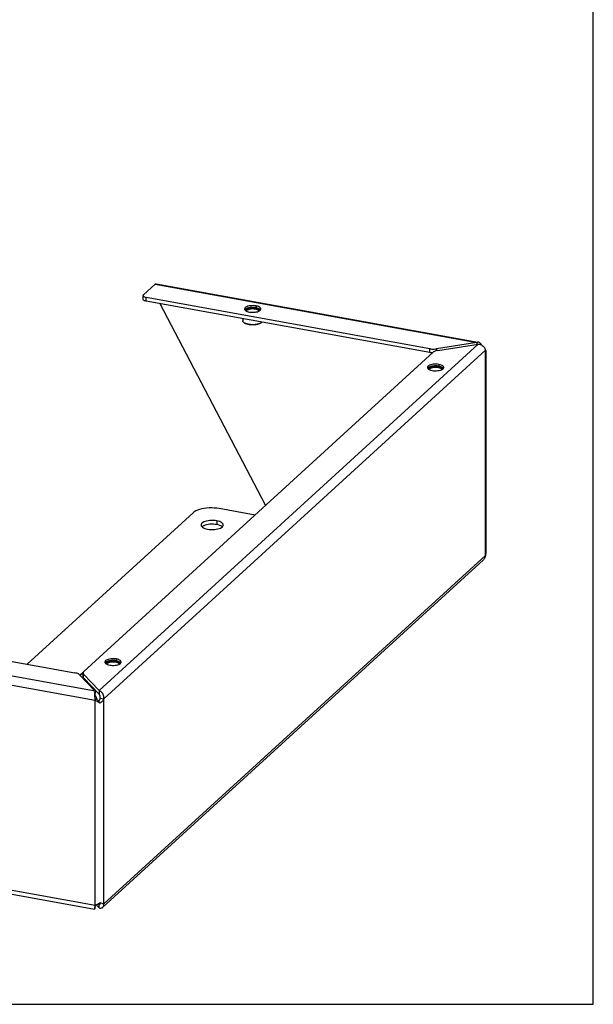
# Model space of a CAD drawing. Header units: inches. Extents: x 0 to 73.3, y 0 to 56.7.
# Tile 3 of 4: x 58.9 to 73.3, y 0 to 24.8. Entities that reach past the tile are written whole.
import ezdxf

# ---------------------------------------------------------------- set-up
doc = ezdxf.new("R2010")
doc.units = ezdxf.units.IN
doc.header["$LTSCALE"] = 4.033333
doc.header["$MEASUREMENT"] = 0
doc.layers.get('0').update_dxf_attribs({"linetype": 'CONTINUOUS'})

msp = doc.modelspace()

# ---------------------------------------------------------------- linework, layer by layer
at = {"color": 7, "linetype": 'Continuous'}
for p, q in [((73.333, 0), (73.333, 56.667)), ((61.981, 17.784), (61.981, 17.879)), ((62.055, 17.738), (62.055, 17.833)), ((69.209, 16.442), (62.055, 17.738)), ((65.069, 12.588), (62.411, 17.674)), ((64.797, 17.546), (64.807, 17.544)), ((64.811, 17.557), (64.822, 17.555)), ((64.828, 17.618), (64.828, 17.572)), ((64.494, 17.296), (64.494, 17.245)), ((64.529, 17.192), (64.52, 17.2)), ((64.959, 17.192), (64.967, 17.2)), ((64.967, 17.2), (64.965, 17.197)), ((70.393, 16.694), (70.393, 16.647)), ((69.209, 16.442), (69.209, 16.537)), ((69.236, 16.438), (69.209, 16.442)), ((69.377, 16.487), (69.377, 16.536)), ((69.408, 16.071), (69.418, 16.069)), ((69.422, 16.082), (69.433, 16.08)), ((69.439, 16.143), (69.439, 16.097)), ((63.836, 12.196), (63.836, 12.101)), ((63.485, 12.059), (63.466, 12.045)), ((63.977, 12.044), (63.965, 12.054)), ((61.304, 8.711), (61.304, 8.665)), ((61.273, 8.639), (61.283, 8.638)), ((61.288, 8.65), (61.298, 8.648)), ((60.463, 8.266), (60.463, 8.329)), ((60.477, 8.234), (60.477, 8.329)), ((60.867, 7.821), (60.477, 8.234)), ((60.766, 7.9), (60.766, 7.848)), ((60.768, 7.674), (60.811, 7.712)), ((60.818, 7.699), (60.811, 7.712)), ((60.867, 7.916), (60.867, 7.821)), ((60.893, 7.725), (60.988, 7.708)), ((60.843, 7.66), (60.834, 7.672)), ((60.853, 7.645), (60.843, 7.66)), ((60.857, 7.64), (60.853, 7.645)), ((60.865, 7.629), (60.857, 7.64)), ((60.866, 7.651), (60.858, 7.637)), ((60.866, 7.628), (60.865, 7.629)), ((60.896, 7.597), (60.866, 7.628)), ((60.885, 7.694), (60.879, 7.679)), ((60.855, 2.542), (60.867, 2.53)), ((60.89, 2.551), (60.867, 2.53)), ((60.867, 2.435), (60.867, 2.53)), ((60.886, 2.564), (60.889, 2.558)), ((60.889, 2.558), (60.895, 2.542)), ((60.988, 2.531), (60.893, 2.548)), ((60.766, 2.419), (60.766, 2.472)), ((60.766, 2.452), (60.767, 2.458)), ((0, 0), (73.333, 0))]:
    msp.add_line(p, q, dxfattribs=at)
at = {"color": 3, "linetype": 'Continuous'}
for p, q in [((61.992, 17.9), (62.28, 18.163)), ((62.28, 18.163), (70.393, 16.694)), ((62.31, 18.175), (70.422, 16.706)), ((69.209, 16.537), (62.055, 17.833)), ((64.545, 17.518), (64.558, 17.504)), ((64.865, 17.473), (64.892, 17.483)), ((64.932, 17.507), (64.944, 17.521)), ((70.431, 16.653), (60.867, 7.916)), ((70.393, 16.694), (69.377, 16.536)), ((69.416, 16.495), (70.431, 16.653)), ((70.41, 16.701), (70.393, 16.694)), ((60.482, 8.397), (69.294, 16.448)), ((60.988, 7.708), (70.614, 16.502)), ((69.416, 16.495), (69.39, 16.49)), ((70.622, 16.498), (70.614, 16.502)), ((70.614, 11.325), (70.614, 16.502)), ((70.616, 16.484), (70.618, 16.479)), ((70.629, 11.393), (70.629, 16.489)), ((69.156, 16.043), (69.169, 16.029)), ((69.476, 15.998), (69.503, 16.008)), ((69.543, 16.032), (69.555, 16.046)), ((64.801, 12.342), (63.9, 12.505)), ((63.24, 12.402), (59.057, 8.581)), ((63.459, 12.051), (63.478, 12.035)), ((63.957, 12.029), (63.978, 12.045)), ((60.963, 2.449), (70.56, 11.216)), ((60.988, 2.531), (70.614, 11.325)), ((53.107, 9.658), (60.261, 8.363)), ((60.766, 7.9), (52.654, 9.369)), ((52.586, 9.155), (60.768, 7.674)), ((61.022, 8.611), (61.034, 8.598)), ((61.341, 8.566), (61.368, 8.576)), ((61.409, 8.6), (61.42, 8.614)), ((60.377, 8.313), (60.766, 7.9)), ((60.474, 8.389), (60.383, 8.306)), ((60.461, 8.363), (60.39, 8.298)), ((60.867, 7.916), (60.477, 8.329)), ((60.538, 8.17), (60.524, 8.157)), ((60.557, 8.149), (60.543, 8.137)), ((60.754, 7.83), (60.753, 7.806)), ((60.755, 7.753), (60.758, 7.726)), ((60.758, 7.726), (60.762, 7.699)), ((60.988, 2.531), (60.988, 7.708)), ((60.762, 7.699), (60.768, 7.674)), ((60.789, 7.658), (60.768, 7.674)), ((60.768, 2.497), (60.768, 7.674)), ((60.81, 7.644), (60.789, 7.658)), ((60.832, 7.63), (60.81, 7.644)), ((60.915, 7.613), (60.896, 7.597)), ((55.439, 3.462), (60.768, 2.497)), ((55.477, 3.36), (60.757, 2.404)), ((60.768, 2.497), (60.762, 2.475)), ((60.768, 2.497), (60.789, 2.506)), ((60.796, 2.51), (60.867, 2.435)), ((60.832, 2.528), (60.853, 2.541)), ((60.853, 2.541), (60.875, 2.555)), ((60.875, 2.555), (60.896, 2.57)), ((60.896, 2.57), (60.915, 2.562)), ((60.915, 2.562), (60.934, 2.554)), ((60.934, 2.554), (60.951, 2.547)), ((60.753, 2.413), (60.754, 2.407))]:
    msp.add_line(p, q, dxfattribs=at)
for points in [[(62.28, 18.163), (62.291, 18.171), (62.301, 18.175), (62.31, 18.175)], [(61.992, 17.9), (61.984, 17.89), (61.981, 17.881), (61.981, 17.879)], [(61.981, 17.879), (61.983, 17.871), (61.989, 17.861), (62, 17.852), (62.015, 17.844), (62.033, 17.838), (62.055, 17.833)], [(64.828, 17.618), (64.793, 17.622), (64.758, 17.625), (64.722, 17.624), (64.687, 17.622), (64.653, 17.616), (64.622, 17.609), (64.595, 17.599), (64.572, 17.588), (64.555, 17.575), (64.543, 17.561), (64.538, 17.547), (64.537, 17.541)], [(64.537, 17.541), (64.538, 17.532), (64.545, 17.518)], [(64.558, 17.504), (64.577, 17.492), (64.6, 17.48)], [(64.6, 17.48), (64.628, 17.471), (64.66, 17.464)], [(64.66, 17.464), (64.694, 17.459), (64.729, 17.457), (64.765, 17.457), (64.801, 17.46)], [(64.801, 17.46), (64.834, 17.465), (64.865, 17.473)], [(64.95, 17.541), (64.949, 17.55), (64.942, 17.564), (64.929, 17.578), (64.911, 17.59), (64.887, 17.601), (64.86, 17.61), (64.828, 17.618)], [(64.892, 17.483), (64.915, 17.494), (64.932, 17.507)], [(64.944, 17.521), (64.95, 17.535), (64.95, 17.541)], [(70.442, 16.702), (70.428, 16.703), (70.41, 16.701)], [(70.431, 16.653), (70.458, 16.65), (70.484, 16.643)], [(70.46, 16.696), (70.444, 16.702), (70.442, 16.702)], [(70.489, 16.674), (70.475, 16.687), (70.46, 16.696)], [(70.484, 16.643), (70.51, 16.633), (70.533, 16.619), (70.554, 16.603), (70.573, 16.585), (70.588, 16.566), (70.601, 16.545)], [(70.517, 16.629), (70.513, 16.638), (70.502, 16.657), (70.489, 16.674)], [(69.209, 16.537), (69.236, 16.533), (69.264, 16.531), (69.293, 16.53), (69.321, 16.53), (69.35, 16.532), (69.377, 16.536)], [(69.39, 16.49), (69.365, 16.484), (69.343, 16.476), (69.324, 16.468), (69.307, 16.458), (69.294, 16.448)], [(70.601, 16.545), (70.609, 16.523), (70.614, 16.502)], [(70.629, 16.489), (70.629, 16.49), (70.627, 16.494), (70.622, 16.498)], [(69.439, 16.143), (69.404, 16.147), (69.369, 16.15), (69.333, 16.149), (69.298, 16.147), (69.264, 16.141), (69.233, 16.134), (69.206, 16.124), (69.184, 16.113), (69.166, 16.1), (69.154, 16.086), (69.149, 16.072), (69.148, 16.066)], [(69.148, 16.066), (69.149, 16.057), (69.156, 16.043)], [(69.169, 16.029), (69.188, 16.017), (69.211, 16.005)], [(69.211, 16.005), (69.239, 15.996), (69.271, 15.989)], [(69.271, 15.989), (69.305, 15.984), (69.34, 15.982), (69.376, 15.982), (69.412, 15.985)], [(69.412, 15.985), (69.445, 15.99), (69.476, 15.998)], [(69.561, 16.066), (69.56, 16.075), (69.553, 16.089), (69.54, 16.103), (69.522, 16.115), (69.498, 16.126), (69.471, 16.135), (69.439, 16.143)], [(69.503, 16.008), (69.526, 16.019), (69.543, 16.032)], [(69.555, 16.046), (69.561, 16.06), (69.561, 16.066)], [(63.9, 12.505), (63.838, 12.514), (63.775, 12.52), (63.709, 12.522), (63.644, 12.521), (63.58, 12.517), (63.517, 12.509), (63.458, 12.498), (63.402, 12.483), (63.352, 12.466), (63.308, 12.447), (63.27, 12.425), (63.24, 12.402)], [(63.836, 12.196), (63.794, 12.202), (63.751, 12.206), (63.707, 12.206), (63.663, 12.204), (63.621, 12.199), (63.581, 12.191), (63.544, 12.181), (63.512, 12.168), (63.485, 12.154), (63.464, 12.138), (63.45, 12.121), (63.442, 12.104), (63.44, 12.092)], [(64.003, 12.092), (64.002, 12.098), (63.996, 12.116), (63.984, 12.133), (63.965, 12.149), (63.94, 12.164), (63.91, 12.177), (63.875, 12.188), (63.836, 12.196)], [(63.44, 12.092), (63.441, 12.086), (63.446, 12.068), (63.459, 12.051)], [(63.478, 12.035), (63.503, 12.02), (63.533, 12.007), (63.568, 11.996), (63.607, 11.987)], [(63.607, 11.987), (63.649, 11.981), (63.692, 11.978), (63.736, 11.978), (63.78, 11.98), (63.822, 11.985), (63.862, 11.993), (63.898, 12.003), (63.93, 12.015), (63.957, 12.029)], [(63.978, 12.045), (63.993, 12.062), (64.001, 12.08), (64.003, 12.092)], [(70.614, 11.325), (70.609, 11.299), (70.601, 11.274), (70.588, 11.25), (70.573, 11.229), (70.56, 11.216)], [(70.614, 11.325), (70.622, 11.346), (70.627, 11.367), (70.629, 11.388), (70.629, 11.393)], [(61.304, 8.711), (61.269, 8.716), (61.234, 8.718), (61.198, 8.718), (61.163, 8.715), (61.129, 8.71), (61.099, 8.702), (61.071, 8.693), (61.049, 8.681), (61.031, 8.669), (61.02, 8.655), (61.014, 8.64), (61.014, 8.634)], [(61.426, 8.634), (61.425, 8.643), (61.418, 8.658), (61.406, 8.671), (61.387, 8.684), (61.363, 8.695), (61.336, 8.704), (61.304, 8.711)], [(61.014, 8.634), (61.015, 8.626), (61.022, 8.611)], [(61.034, 8.598), (61.053, 8.585), (61.077, 8.574)], [(61.077, 8.574), (61.104, 8.565), (61.136, 8.558)], [(61.136, 8.558), (61.171, 8.553), (61.206, 8.551), (61.242, 8.551), (61.277, 8.554)], [(61.277, 8.554), (61.31, 8.559), (61.341, 8.566)], [(61.368, 8.576), (61.391, 8.587), (61.409, 8.6)], [(61.42, 8.614), (61.426, 8.629), (61.426, 8.634)], [(60.377, 8.313), (60.364, 8.324), (60.349, 8.334), (60.331, 8.343), (60.31, 8.351), (60.286, 8.357), (60.261, 8.363)], [(60.482, 8.397), (60.472, 8.386), (60.465, 8.375), (60.463, 8.363), (60.463, 8.361)], [(60.463, 8.361), (60.464, 8.352), (60.469, 8.34), (60.477, 8.329)], [(60.753, 7.806), (60.753, 7.78), (60.755, 7.753)], [(60.766, 7.9), (60.763, 7.887), (60.759, 7.871), (60.757, 7.852), (60.754, 7.83)], [(60.927, 7.878), (60.908, 7.894), (60.888, 7.907), (60.867, 7.916)], [(60.988, 7.708), (60.978, 7.688), (60.965, 7.668), (60.951, 7.649), (60.934, 7.631), (60.915, 7.613)], [(60.988, 7.708), (60.989, 7.735), (60.987, 7.762), (60.981, 7.788), (60.971, 7.814), (60.959, 7.838), (60.944, 7.859), (60.927, 7.878)], [(60.896, 7.597), (60.875, 7.607), (60.853, 7.618), (60.832, 7.63)], [(60.789, 2.506), (60.81, 2.517), (60.832, 2.528)], [(60.951, 2.547), (60.965, 2.541), (60.978, 2.536), (60.988, 2.531)], [(60.963, 2.449), (60.971, 2.458), (60.981, 2.473), (60.987, 2.491), (60.989, 2.51), (60.988, 2.531)], [(60.762, 2.475), (60.758, 2.455), (60.755, 2.438), (60.753, 2.424), (60.753, 2.413)], [(60.754, 2.407), (60.757, 2.404), (60.757, 2.404)], [(60.757, 2.404), (60.759, 2.405), (60.763, 2.41), (60.766, 2.419)], [(60.867, 2.435), (60.888, 2.429), (60.908, 2.428), (60.927, 2.43), (60.944, 2.436), (60.959, 2.446), (60.963, 2.449)]]:
    msp.add_lwpolyline(points, dxfattribs=at)
at = {"color": 7, "linetype": 'Continuous'}
for points in [[(62.055, 17.738), (62.033, 17.743), (62.015, 17.749), (62, 17.757), (61.989, 17.766), (61.983, 17.776), (61.981, 17.784)], [(64.567, 17.539), (64.561, 17.534), (64.555, 17.529), (64.551, 17.524), (64.546, 17.519), (64.545, 17.518)], [(64.827, 17.572), (64.815, 17.574), (64.803, 17.575), (64.791, 17.577), (64.778, 17.578), (64.765, 17.579), (64.752, 17.579), (64.739, 17.579), (64.726, 17.579), (64.714, 17.578), (64.701, 17.577), (64.688, 17.576), (64.676, 17.574), (64.664, 17.572), (64.652, 17.57), (64.641, 17.568), (64.63, 17.565), (64.619, 17.562), (64.609, 17.559), (64.599, 17.555), (64.591, 17.551), (64.582, 17.547), (64.574, 17.543), (64.567, 17.539)], [(64.578, 17.491), (64.578, 17.493), (64.578, 17.498), (64.579, 17.503), (64.581, 17.508), (64.584, 17.513), (64.587, 17.518), (64.592, 17.523), (64.597, 17.527), (64.604, 17.532), (64.611, 17.536), (64.619, 17.54), (64.627, 17.543), (64.636, 17.547), (64.646, 17.55), (64.657, 17.553), (64.667, 17.555), (64.679, 17.557), (64.69, 17.559), (64.702, 17.561), (64.714, 17.562), (64.727, 17.562), (64.739, 17.563), (64.752, 17.563), (64.764, 17.562), (64.776, 17.561), (64.788, 17.56), (64.8, 17.559), (64.811, 17.557)], [(64.588, 17.486), (64.588, 17.489), (64.589, 17.494), (64.591, 17.498), (64.593, 17.503)], [(64.593, 17.503), (64.597, 17.507), (64.601, 17.512), (64.606, 17.516), (64.612, 17.52), (64.619, 17.524), (64.626, 17.528), (64.634, 17.531), (64.643, 17.535), (64.652, 17.537), (64.662, 17.54), (64.672, 17.542), (64.683, 17.544)], [(64.683, 17.544), (64.693, 17.546), (64.705, 17.548), (64.716, 17.549), (64.728, 17.549), (64.739, 17.55), (64.751, 17.549), (64.763, 17.549), (64.774, 17.548), (64.786, 17.547), (64.797, 17.546)], [(64.807, 17.544), (64.817, 17.542), (64.827, 17.54), (64.837, 17.537), (64.846, 17.534), (64.854, 17.531)], [(64.822, 17.555), (64.833, 17.552), (64.843, 17.549), (64.852, 17.546)], [(64.827, 17.572), (64.839, 17.569), (64.85, 17.567), (64.861, 17.564), (64.872, 17.561), (64.881, 17.557), (64.891, 17.554), (64.9, 17.55), (64.908, 17.546), (64.915, 17.542), (64.922, 17.537)], [(64.852, 17.546), (64.861, 17.543), (64.87, 17.539), (64.878, 17.535), (64.885, 17.531), (64.891, 17.526), (64.896, 17.522), (64.901, 17.517), (64.904, 17.512), (64.907, 17.507), (64.909, 17.502), (64.91, 17.497), (64.909, 17.492), (64.909, 17.491)], [(64.854, 17.531), (64.862, 17.527), (64.87, 17.524), (64.876, 17.52), (64.882, 17.515), (64.887, 17.511), (64.891, 17.507)], [(64.891, 17.507), (64.895, 17.502), (64.897, 17.498), (64.899, 17.493), (64.9, 17.488), (64.9, 17.486)], [(64.922, 17.537), (64.928, 17.532), (64.934, 17.528), (64.938, 17.523), (64.942, 17.518)], [(64.52, 17.2), (64.514, 17.205), (64.507, 17.212), (64.502, 17.218), (64.498, 17.225), (64.496, 17.232), (64.494, 17.239), (64.494, 17.245)], [(64.529, 17.193), (64.521, 17.199), (64.52, 17.2)], [(64.642, 17.152), (64.627, 17.155), (64.612, 17.158), (64.598, 17.162), (64.585, 17.166), (64.572, 17.171), (64.56, 17.176), (64.549, 17.181), (64.538, 17.187), (64.529, 17.193)], [(64.646, 17.147), (64.632, 17.149), (64.618, 17.153), (64.604, 17.156), (64.591, 17.16), (64.579, 17.165), (64.567, 17.17), (64.557, 17.175), (64.547, 17.18), (64.538, 17.186), (64.53, 17.191), (64.529, 17.192)], [(64.965, 17.197), (64.956, 17.191), (64.946, 17.185), (64.936, 17.18), (64.925, 17.175), (64.912, 17.17), (64.899, 17.165), (64.886, 17.161), (64.871, 17.157), (64.856, 17.154), (64.841, 17.151), (64.825, 17.149), (64.808, 17.147), (64.792, 17.145), (64.775, 17.144), (64.758, 17.143), (64.741, 17.143), (64.723, 17.144), (64.706, 17.144), (64.69, 17.146), (64.673, 17.147), (64.657, 17.149), (64.642, 17.152)], [(64.959, 17.192), (64.956, 17.19), (64.948, 17.184), (64.938, 17.179), (64.928, 17.173), (64.917, 17.168), (64.906, 17.164), (64.893, 17.159), (64.88, 17.155), (64.866, 17.152), (64.852, 17.149), (64.837, 17.146), (64.821, 17.143), (64.806, 17.141), (64.79, 17.14), (64.773, 17.139), (64.757, 17.138), (64.741, 17.138), (64.724, 17.138), (64.708, 17.139), (64.692, 17.14), (64.676, 17.142), (64.661, 17.144), (64.646, 17.147)], [(64.977, 17.209), (64.972, 17.204), (64.967, 17.2)], [(69.28, 16.435), (69.264, 16.436), (69.236, 16.438)], [(69.179, 16.064), (69.172, 16.059), (69.167, 16.054), (69.162, 16.049), (69.158, 16.044), (69.156, 16.043)], [(69.439, 16.097), (69.427, 16.099), (69.414, 16.1), (69.402, 16.102), (69.389, 16.103), (69.376, 16.104), (69.363, 16.104), (69.35, 16.104), (69.337, 16.104), (69.325, 16.103), (69.312, 16.102), (69.299, 16.101), (69.287, 16.099), (69.275, 16.097), (69.263, 16.095), (69.252, 16.093), (69.241, 16.09), (69.23, 16.087), (69.22, 16.084), (69.211, 16.08), (69.202, 16.076), (69.193, 16.072), (69.186, 16.068), (69.179, 16.064)], [(69.189, 16.016), (69.189, 16.018), (69.189, 16.023), (69.19, 16.028), (69.192, 16.033), (69.195, 16.038), (69.198, 16.043), (69.203, 16.048), (69.209, 16.052), (69.215, 16.057), (69.222, 16.061), (69.23, 16.065), (69.238, 16.068), (69.248, 16.072), (69.257, 16.075), (69.268, 16.078), (69.278, 16.08), (69.29, 16.082), (69.301, 16.084), (69.313, 16.086), (69.325, 16.087), (69.338, 16.087), (69.35, 16.088), (69.363, 16.088), (69.375, 16.087), (69.387, 16.086), (69.399, 16.085), (69.411, 16.084), (69.422, 16.082)], [(69.199, 16.011), (69.199, 16.014), (69.2, 16.019), (69.202, 16.023), (69.204, 16.028)], [(69.204, 16.028), (69.208, 16.032), (69.212, 16.037), (69.217, 16.041), (69.223, 16.045), (69.23, 16.049), (69.237, 16.053), (69.245, 16.056), (69.254, 16.059), (69.263, 16.062), (69.273, 16.065), (69.283, 16.067), (69.294, 16.069)], [(69.294, 16.069), (69.305, 16.071), (69.316, 16.072), (69.327, 16.073), (69.339, 16.074), (69.351, 16.074), (69.362, 16.074), (69.374, 16.074), (69.385, 16.073), (69.397, 16.072), (69.408, 16.071)], [(69.418, 16.069), (69.428, 16.067), (69.438, 16.065), (69.448, 16.062), (69.457, 16.059), (69.465, 16.056)], [(69.433, 16.08), (69.444, 16.077), (69.454, 16.074), (69.463, 16.071)], [(69.439, 16.097), (69.45, 16.094), (69.461, 16.092), (69.472, 16.089), (69.483, 16.086), (69.493, 16.082), (69.502, 16.079), (69.511, 16.075), (69.519, 16.071), (69.526, 16.067), (69.533, 16.062)], [(69.463, 16.071), (69.473, 16.068), (69.481, 16.064), (69.489, 16.06), (69.496, 16.056), (69.502, 16.051), (69.507, 16.047), (69.512, 16.042), (69.515, 16.037), (69.518, 16.032), (69.52, 16.027), (69.521, 16.022), (69.521, 16.017), (69.52, 16.016)], [(69.465, 16.056), (69.473, 16.052), (69.481, 16.048), (69.487, 16.044), (69.493, 16.04), (69.498, 16.036), (69.502, 16.032)], [(69.502, 16.032), (69.506, 16.027), (69.508, 16.022), (69.51, 16.018), (69.511, 16.013), (69.511, 16.011)], [(69.533, 16.062), (69.539, 16.057), (69.545, 16.053), (69.549, 16.048), (69.553, 16.043)], [(63.836, 12.101), (63.794, 12.107), (63.751, 12.111), (63.707, 12.111), (63.663, 12.109), (63.621, 12.104), (63.581, 12.096), (63.544, 12.086), (63.512, 12.073), (63.485, 12.059)], [(63.965, 12.054), (63.94, 12.069), (63.91, 12.082), (63.875, 12.093), (63.836, 12.101)], [(61.044, 8.632), (61.037, 8.628), (61.032, 8.623), (61.027, 8.618), (61.023, 8.613), (61.022, 8.611)], [(61.304, 8.665), (61.292, 8.667), (61.28, 8.669), (61.267, 8.67), (61.254, 8.671), (61.242, 8.672), (61.229, 8.672), (61.216, 8.672), (61.203, 8.672), (61.19, 8.672), (61.177, 8.671), (61.165, 8.669), (61.152, 8.668), (61.14, 8.666), (61.128, 8.664), (61.117, 8.661), (61.106, 8.659), (61.095, 8.655), (61.085, 8.652), (61.076, 8.649), (61.067, 8.645), (61.059, 8.641), (61.051, 8.637), (61.044, 8.632)], [(61.054, 8.584), (61.054, 8.587), (61.054, 8.592), (61.055, 8.597), (61.057, 8.602), (61.06, 8.607), (61.064, 8.611), (61.068, 8.616), (61.074, 8.621), (61.08, 8.625), (61.087, 8.629), (61.095, 8.633), (61.104, 8.637), (61.113, 8.64), (61.123, 8.643), (61.133, 8.646), (61.144, 8.649), (61.155, 8.651), (61.167, 8.653), (61.178, 8.654), (61.191, 8.655), (61.203, 8.656), (61.216, 8.656), (61.228, 8.656), (61.24, 8.656), (61.253, 8.655), (61.265, 8.654), (61.276, 8.652), (61.288, 8.65)], [(61.064, 8.58), (61.064, 8.582), (61.065, 8.587), (61.067, 8.592), (61.07, 8.596)], [(61.07, 8.596), (61.073, 8.601), (61.077, 8.605), (61.083, 8.61), (61.089, 8.614), (61.095, 8.618), (61.103, 8.621), (61.111, 8.625), (61.119, 8.628), (61.128, 8.631), (61.138, 8.634), (61.148, 8.636), (61.159, 8.638)], [(61.159, 8.638), (61.17, 8.64), (61.181, 8.641), (61.192, 8.642), (61.204, 8.643), (61.216, 8.643), (61.228, 8.643), (61.239, 8.643), (61.251, 8.642), (61.262, 8.641), (61.273, 8.639)], [(61.283, 8.638), (61.294, 8.636), (61.304, 8.633), (61.313, 8.63), (61.322, 8.628), (61.331, 8.624)], [(61.298, 8.648), (61.309, 8.646), (61.319, 8.643), (61.329, 8.64)], [(61.304, 8.665), (61.315, 8.663), (61.327, 8.66), (61.338, 8.658), (61.348, 8.654), (61.358, 8.651), (61.367, 8.647), (61.376, 8.643), (61.384, 8.639), (61.392, 8.635), (61.398, 8.631)], [(61.329, 8.64), (61.338, 8.636), (61.346, 8.633), (61.354, 8.629), (61.361, 8.624), (61.367, 8.62), (61.373, 8.615), (61.377, 8.611), (61.381, 8.606), (61.383, 8.601), (61.385, 8.596), (61.386, 8.591), (61.386, 8.586), (61.386, 8.585)], [(61.331, 8.624), (61.339, 8.621), (61.346, 8.617), (61.353, 8.613), (61.358, 8.609), (61.363, 8.605), (61.368, 8.6)], [(61.368, 8.6), (61.371, 8.596), (61.373, 8.591), (61.375, 8.586), (61.376, 8.582), (61.376, 8.58)], [(61.398, 8.631), (61.405, 8.626), (61.41, 8.621), (61.415, 8.616), (61.418, 8.612)], [(60.477, 8.234), (60.469, 8.245), (60.464, 8.257), (60.463, 8.266)], [(60.778, 7.779), (60.776, 7.785), (60.772, 7.797), (60.77, 7.81), (60.768, 7.822), (60.767, 7.834), (60.766, 7.845), (60.766, 7.848)], [(60.778, 7.779), (60.779, 7.776), (60.783, 7.766), (60.788, 7.755), (60.792, 7.745), (60.798, 7.734)], [(60.798, 7.734), (60.804, 7.723), (60.811, 7.712)], [(60.896, 7.761), (60.895, 7.772), (60.892, 7.783), (60.888, 7.793), (60.884, 7.801), (60.878, 7.809), (60.873, 7.816), (60.867, 7.821)], [(60.893, 7.725), (60.889, 7.71), (60.885, 7.694)], [(60.893, 7.725), (60.895, 7.737), (60.896, 7.749), (60.896, 7.761)], [(60.834, 7.672), (60.826, 7.685), (60.818, 7.699)], [(60.879, 7.679), (60.873, 7.665), (60.866, 7.651)], [(60.774, 2.477), (60.78, 2.489), (60.786, 2.502)], [(60.867, 2.53), (60.873, 2.526), (60.878, 2.524), (60.884, 2.523), (60.888, 2.523), (60.892, 2.525), (60.893, 2.526)], [(60.893, 2.526), (60.895, 2.528), (60.896, 2.532), (60.896, 2.537), (60.895, 2.542)], [(60.765, 2.451), (60.765, 2.449), (60.765, 2.449), (60.766, 2.452)], [(60.767, 2.458), (60.77, 2.467), (60.774, 2.477)]]:
    msp.add_lwpolyline(points, dxfattribs=at)

doc.saveas('drawing.dxf')
